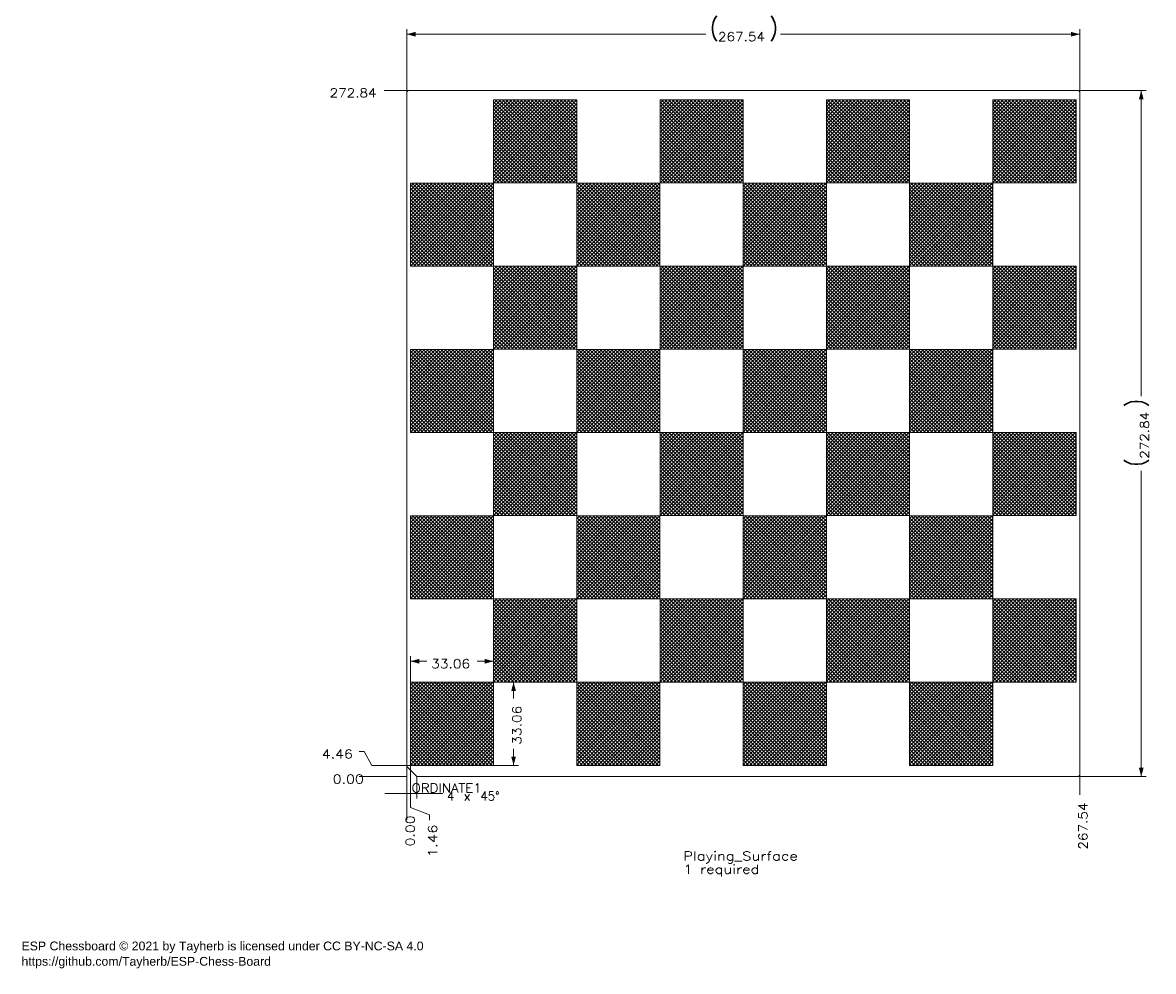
# Model space of a CAD drawing. Header units: millimetres. Extents: x 6 to 455, y 2 to 379.
import ezdxf

# ---------------------------------------------------------------- set-up
doc = ezdxf.new("R2010")
doc.units = ezdxf.units.MM
doc.layers.add('1', color=7, linetype='Continuous', true_color=0xffffff)
doc.layers.add('61', color=7, linetype='Continuous', true_color=0xffffff)
doc.styles.add('Arial', font='Arial')
doc.styles.add('blockfont', font='simplex.shx')
doc.dimstyles.get("Standard").update_dxf_attribs({"dimtxt": 0.18, "dimasz": 0.18, "dimexe": 0.18, "dimexo": 0.0625, "dimgap": 0.09, "dimtad": 0, "dimtih": 1, "dimtoh": 1, "dimdec": 4, "dimzin": 0, "dimdsep": 46, "dimtxsty": 'Standard', "dimcen": 0.09, "dimadec": 0, "dimazin": 0, "dimtfac": 1, "dimtdec": 4, "dimtofl": 0, "dimtmove": 0, "dimatfit": 3, "dimfxl": 0, "dimtolj": 1, "dimtzin": 0, "dimarcsym": 0})

# ---------------------------------------------------------------- blocks, each defined once
blk = doc.blocks.new('_U1')
at = {"layer": '1', "color": 18, "lineweight": 13}
blk.add_line((158.91, 351.86), (149.49, 351.86), dxfattribs=at)
at = {"layer": '1', "color": 18, "linetype": 'Continuous', "lineweight": 13, "insert": (127.74, 349.14), "char_height": 3.5, "attachment_point": 7, "line_spacing_factor": 0.903614, "style": 'blockfont'}
blk.add_mtext('\\W1.1315;272.84', dxfattribs=at)
blk = doc.blocks.new('_U2')
at = {"layer": '1', "color": 18, "lineweight": 13}
for p, q in [((141.49, 88.96), (139.49, 88.96)), ((144.49, 83.48), (141.49, 88.96)), ((159.87, 83.48), (144.49, 83.48))]:
    blk.add_line(p, q, dxfattribs=at)
at = {"layer": '1', "color": 18, "linetype": 'Continuous', "lineweight": 13, "insert": (124.67, 86.24), "char_height": 3.5, "attachment_point": 7, "line_spacing_factor": 0.903614, "style": 'blockfont'}
blk.add_mtext('\\W1.1729;4.46', dxfattribs=at)
blk = doc.blocks.new('_U3')
at = {"layer": '1', "color": 18, "lineweight": 13}
blk.add_line((425.95, 79.52), (425.95, 71.74), dxfattribs=at)
at = {"layer": '1', "color": 18, "linetype": 'Continuous', "lineweight": 13, "insert": (429.01, 49.97), "char_height": 3.5, "attachment_point": 7, "rotation": 90, "line_spacing_factor": 0.903614, "style": 'blockfont'}
blk.add_mtext('\\W1.1315;267.54', dxfattribs=at)
blk = doc.blocks.new('_U4')
at = {"layer": '1', "color": 18, "lineweight": 13}
for p, q in [((159.87, 83.48), (159.87, 66.74)), ((159.87, 66.74), (167.4, 63.74)), ((167.4, 63.74), (167.4, 61.74))]:
    blk.add_line(p, q, dxfattribs=at)
at = {"layer": '1', "color": 18, "linetype": 'Continuous', "lineweight": 13, "insert": (170.46, 46.9), "char_height": 3.5, "attachment_point": 7, "rotation": 90, "line_spacing_factor": 0.903614, "style": 'blockfont'}
blk.add_mtext('\\W1.2443;1.46', dxfattribs=at)
blk = doc.blocks.new('_U5')
at = {"layer": '1', "color": 18, "lineweight": 13}
for p, q in [((159.87, 116.54), (159.87, 126.86)), ((192.93, 116.54), (192.93, 126.86)), ((159.87, 124.86), (166.41, 124.86)), ((192.93, 124.86), (186.38, 124.86))]:
    blk.add_line(p, q, dxfattribs=at)
at = {"layer": '1', "color": 18, "lineweight": 18}
for points in [[(159.87, 124.86), (163.37, 125.8), (163.37, 123.92)], [(192.93, 124.86), (189.43, 123.92), (189.43, 125.8)]]:
    blk.add_solid(points, dxfattribs=at)
at = {"layer": '1', "color": 18, "linetype": 'Continuous', "lineweight": 13, "insert": (168.1, 122.14), "char_height": 3.5, "attachment_point": 7, "line_spacing_factor": 0.903614, "style": 'blockfont'}
blk.add_mtext('\\W1.1494;33.06', dxfattribs=at)
blk = doc.blocks.new('_U6')
at = {"layer": '1', "color": 18, "lineweight": 13}
for p, q in [((158.41, 350.69), (158.41, 376.2)), ((158.41, 374.2), (277.31, 374.2)), ((425.95, 374.2), (307.04, 374.2)), ((425.95, 351.36), (425.95, 376.2))]:
    blk.add_line(p, q, dxfattribs=at)
at = {"layer": '1', "color": 18, "lineweight": 18}
for points in [[(158.41, 374.2), (161.91, 375.14), (161.91, 373.27)], [(425.95, 374.2), (422.45, 373.27), (422.45, 375.14)]]:
    blk.add_solid(points, dxfattribs=at)
at = {"layer": '1', "color": 18, "linetype": 'Continuous', "lineweight": 13, "char_height": 3.5, "attachment_point": 7, "line_spacing_factor": 0.903614, "style": 'blockfont'}
for s, insert in [('\\W0.8563;{\\H1.88x;(}', (279, 371.48)), ('\\W0.8563;{\\H1.88x;)}', (302.58, 371.48)), ('\\W1.1315;267.54', (282.15, 371.48))]:
    blk.add_mtext(s, dxfattribs=dict(at, insert=insert))
blk = doc.blocks.new('_U7')
at = {"layer": '1', "color": 18, "lineweight": 13}
for p, q in [((192.93, 116.54), (202.88, 116.54)), ((200.88, 116.54), (200.88, 110)), ((200.88, 83.48), (200.88, 90.03)), ((192.93, 83.48), (202.88, 83.48))]:
    blk.add_line(p, q, dxfattribs=at)
at = {"layer": '1', "color": 18, "lineweight": 18}
for points in [[(200.88, 116.54), (201.82, 113.04), (199.94, 113.04)], [(200.88, 83.48), (199.94, 86.98), (201.82, 86.98)]]:
    blk.add_solid(points, dxfattribs=at)
at = {"layer": '1', "color": 18, "linetype": 'Continuous', "lineweight": 13, "insert": (203.95, 91.68), "char_height": 3.5, "attachment_point": 7, "rotation": 90, "line_spacing_factor": 0.903614, "style": 'blockfont'}
blk.add_mtext('\\W1.1494;33.06', dxfattribs=at)
blk = doc.blocks.new('_U8')
at = {"layer": '1', "color": 18, "lineweight": 13}
for p, q in [((425.45, 351.86), (452.42, 351.86)), ((450.42, 351.86), (450.42, 230.31)), ((450.42, 79.02), (450.42, 200.58)), ((425.2, 79.02), (452.42, 79.02))]:
    blk.add_line(p, q, dxfattribs=at)
at = {"layer": '1', "color": 18, "lineweight": 18}
for points in [[(450.42, 351.86), (451.36, 348.36), (449.49, 348.36)], [(450.42, 79.02), (449.49, 82.52), (451.36, 82.52)]]:
    blk.add_solid(points, dxfattribs=at)
at = {"layer": '1', "color": 18, "linetype": 'Continuous', "lineweight": 13, "char_height": 3.5, "attachment_point": 7, "rotation": 90, "line_spacing_factor": 0.903614, "style": 'blockfont'}
for s, insert in [('\\W0.8563;{\\H1.88x;)}', (453.49, 225.81)), ('\\W1.1315;272.84', (453.49, 205.38)), ('\\W0.8563;{\\H1.88x;(}', (453.49, 202.23))]:
    blk.add_mtext(s, dxfattribs=dict(at, insert=insert))
blk = doc.blocks.new('_U9')
at = {"layer": '1', "color": 18, "lineweight": 13}
for p, q in [((158.41, 83.02), (158.41, 70.24)), ((162.41, 79.02), (162.41, 70.24)), ((172.77, 72.24), (149.66, 72.24))]:
    blk.add_line(p, q, dxfattribs=at)
at = {"layer": '1', "color": 18, "lineweight": 18}
for points in [[(158.41, 72.24), (154.91, 71.31), (154.91, 73.18), (158.41, 72.24)], [(162.41, 72.24), (165.91, 73.18), (165.91, 71.31), (162.41, 72.24)]]:
    blk.add_solid(points, dxfattribs=at)
at = {"layer": '1', "color": 18, "linetype": 'Continuous', "lineweight": 13, "char_height": 3.5, "attachment_point": 7, "line_spacing_factor": 0.903614, "style": 'blockfont'}
for s, insert in [('\\W0.9338;4', (174.46, 69.52)), ('\\W1.1006;x', (181.07, 69.52)), ('\\W0.9746;45%%d', (187.69, 69.52))]:
    blk.add_mtext(s, dxfattribs=dict(at, insert=insert))

msp = doc.modelspace()

# ---------------------------------------------------------------- hatches: boundary and pattern name
at = {"layer": '1', "linetype": 'Continuous', "lineweight": 13}
h = msp.add_hatch(dxfattribs=at)
h.set_pattern_fill('ANSI37', color=154, scale=0.32, angle=-2.1e-14, style=0)
h.paths.add_polyline_path([(226.028, 83.481), (226.028, 116.541), (259.088, 116.541), (259.088, 83.481)], flags=0)
h.paths.add_polyline_path([(292.188, 83.481), (292.188, 116.541), (325.248, 116.541), (325.248, 83.481)], flags=0)
h.paths.add_polyline_path([(358.348, 83.481), (358.348, 116.541), (391.408, 116.541), (391.408, 83.481)], flags=0)
h.paths.add_polyline_path([(391.428, 116.611), (391.428, 149.671), (424.488, 149.671), (424.488, 116.611)], flags=0)
h.paths.add_polyline_path([(159.868, 149.641), (159.868, 182.701), (192.928, 182.701), (192.928, 149.641)], flags=0)
h.paths.add_polyline_path([(325.268, 116.611), (325.268, 149.671), (358.328, 149.671), (358.328, 116.611)], flags=0)
h.paths.add_polyline_path([(226.028, 149.641), (226.028, 182.701), (259.088, 182.701), (259.088, 149.641)], flags=0)
h.paths.add_polyline_path([(292.188, 149.641), (292.188, 182.701), (325.248, 182.701), (325.248, 149.641)], flags=0)
h.paths.add_polyline_path([(391.428, 182.771), (391.428, 215.831), (424.488, 215.831), (424.488, 182.771)], flags=0)
h.paths.add_polyline_path([(358.348, 149.641), (358.348, 182.701), (391.408, 182.701), (391.408, 149.641)], flags=0)
h.paths.add_polyline_path([(259.108, 182.771), (259.108, 215.831), (292.168, 215.831), (292.168, 182.771)], flags=0)
h.paths.add_polyline_path([(325.268, 182.771), (325.268, 215.831), (358.328, 215.831), (358.328, 182.771)], flags=0)
h.paths.add_polyline_path([(192.948, 182.771), (192.948, 215.831), (226.008, 215.831), (226.008, 182.771)], flags=0)
h.paths.add_polyline_path([(159.868, 215.801), (159.868, 248.861), (192.928, 248.861), (192.928, 215.801)], flags=0)
h.paths.add_polyline_path([(259.108, 116.611), (259.108, 149.671), (292.168, 149.671), (292.168, 116.611)], flags=0)
h.paths.add_polyline_path([(192.948, 116.611), (192.948, 149.671), (226.008, 149.671), (226.008, 116.611)], flags=0)
h.paths.add_polyline_path([(358.348, 215.801), (358.348, 248.861), (391.408, 248.861), (391.408, 215.801)], flags=0)
h.paths.add_polyline_path([(226.028, 215.801), (226.028, 248.861), (259.088, 248.861), (259.088, 215.801)], flags=0)
h.paths.add_polyline_path([(325.268, 248.931), (325.268, 281.991), (358.328, 281.991), (358.328, 248.931)], flags=0)
h.paths.add_polyline_path([(192.948, 248.931), (192.948, 281.991), (226.008, 281.991), (226.008, 248.931)], flags=0)
h.paths.add_polyline_path([(391.428, 248.931), (391.428, 281.991), (424.488, 281.991), (424.488, 248.931)], flags=0)
h.paths.add_polyline_path([(226.028, 281.961), (226.028, 315.021), (259.088, 315.021), (259.088, 281.961)], flags=0)
h.paths.add_polyline_path([(325.268, 315.091), (325.268, 348.151), (358.328, 348.151), (358.328, 315.091)], flags=0)
h.paths.add_polyline_path([(259.108, 315.091), (259.108, 348.151), (292.168, 348.151), (292.168, 315.091)], flags=0)
h.paths.add_polyline_path([(358.348, 281.961), (358.348, 315.021), (391.408, 315.021), (391.408, 281.961)], flags=0)
h.paths.add_polyline_path([(391.428, 315.091), (391.428, 348.151), (424.488, 348.151), (424.488, 315.091)], flags=0)
h.paths.add_polyline_path([(192.948, 315.091), (192.948, 348.151), (226.008, 348.151), (226.008, 315.091)], flags=0)
h.paths.add_polyline_path([(292.188, 281.961), (292.188, 315.021), (325.248, 315.021), (325.248, 281.961)], flags=0)
h.paths.add_polyline_path([(159.868, 281.961), (159.868, 315.021), (192.928, 315.021), (192.928, 281.961)], flags=0)
h.paths.add_polyline_path([(259.108, 248.931), (259.108, 281.991), (292.168, 281.991), (292.168, 248.931)], flags=0)
h.paths.add_polyline_path([(292.188, 215.801), (292.188, 248.861), (325.248, 248.861), (325.248, 215.801)], flags=0)
h.paths.add_polyline_path([(159.868, 83.481), (159.868, 116.541), (192.928, 116.541), (192.928, 83.481)], flags=0)

# ---------------------------------------------------------------- linework, layer by layer
at = {"layer": '1', "color": 162, "linetype": 'Continuous', "lineweight": 18}
for p, q in [((425.948, 351.861), (158.408, 351.861)), ((425.948, 79.021), (425.948, 351.861))]:
    msp.add_line(p, q, dxfattribs=at)
at = {"layer": '1', "color": 154, "linetype": 'Continuous', "lineweight": 18}
for p, q in [((158.908, 351.861), (158.408, 351.361)), ((158.408, 351.361), (158.408, 83.021)), ((425.448, 351.861), (158.908, 351.861)), ((425.948, 351.361), (425.448, 351.861)), ((425.948, 79.521), (425.948, 351.361)), ((192.948, 315.091), (192.948, 348.151)), ((192.948, 348.151), (226.008, 348.151)), ((226.008, 348.151), (226.008, 315.091)), ((259.108, 348.151), (292.168, 348.151)), ((259.108, 315.091), (259.108, 348.151)), ((292.168, 348.151), (292.168, 315.091)), ((325.268, 348.151), (358.328, 348.151)), ((325.268, 315.091), (325.268, 348.151)), ((358.328, 348.151), (358.328, 315.091)), ((391.428, 348.151), (424.488, 348.151)), ((391.428, 315.091), (391.428, 348.151)), ((424.488, 348.151), (424.488, 315.091)), ((159.868, 281.961), (159.868, 315.021)), ((159.868, 315.021), (192.928, 315.021)), ((192.928, 315.021), (192.928, 281.961)), ((226.008, 315.091), (192.948, 315.091)), ((226.028, 315.021), (259.088, 315.021)), ((226.028, 281.961), (226.028, 315.021)), ((259.088, 315.021), (259.088, 281.961)), ((292.168, 315.091), (259.108, 315.091)), ((292.188, 281.961), (292.188, 315.021)), ((292.188, 315.021), (325.248, 315.021)), ((325.248, 315.021), (325.248, 281.961)), ((358.328, 315.091), (325.268, 315.091)), ((358.348, 315.021), (391.408, 315.021)), ((358.348, 281.961), (358.348, 315.021)), ((391.408, 315.021), (391.408, 281.961)), ((424.488, 315.091), (391.428, 315.091)), ((192.928, 281.961), (159.868, 281.961)), ((192.948, 281.991), (226.008, 281.991)), ((192.948, 248.931), (192.948, 281.991)), ((226.008, 281.991), (226.008, 248.931)), ((259.088, 281.961), (226.028, 281.961)), ((259.108, 281.991), (292.168, 281.991)), ((259.108, 248.931), (259.108, 281.991)), ((292.168, 281.991), (292.168, 248.931)), ((325.248, 281.961), (292.188, 281.961)), ((325.268, 281.991), (358.328, 281.991)), ((325.268, 248.931), (325.268, 281.991)), ((358.328, 281.991), (358.328, 248.931)), ((391.408, 281.961), (358.348, 281.961)), ((391.428, 281.991), (424.488, 281.991)), ((391.428, 248.931), (391.428, 281.991)), ((424.488, 281.991), (424.488, 248.931)), ((159.868, 248.861), (192.928, 248.861)), ((159.868, 215.801), (159.868, 248.861)), ((192.928, 248.861), (192.928, 215.801)), ((226.008, 248.931), (192.948, 248.931)), ((226.028, 248.861), (259.088, 248.861)), ((226.028, 215.801), (226.028, 248.861)), ((259.088, 248.861), (259.088, 215.801)), ((292.168, 248.931), (259.108, 248.931)), ((292.188, 248.861), (325.248, 248.861)), ((292.188, 215.801), (292.188, 248.861)), ((325.248, 248.861), (325.248, 215.801)), ((358.328, 248.931), (325.268, 248.931)), ((358.348, 248.861), (391.408, 248.861)), ((358.348, 215.801), (358.348, 248.861)), ((391.408, 248.861), (391.408, 215.801)), ((424.488, 248.931), (391.428, 248.931)), ((192.928, 215.801), (159.868, 215.801)), ((192.948, 215.831), (226.008, 215.831)), ((192.948, 182.771), (192.948, 215.831)), ((226.008, 215.831), (226.008, 182.771)), ((259.088, 215.801), (226.028, 215.801)), ((259.108, 215.831), (292.168, 215.831)), ((259.108, 182.771), (259.108, 215.831)), ((292.168, 215.831), (292.168, 182.771)), ((325.248, 215.801), (292.188, 215.801)), ((325.268, 215.831), (358.328, 215.831)), ((325.268, 182.771), (325.268, 215.831)), ((358.328, 215.831), (358.328, 182.771)), ((391.408, 215.801), (358.348, 215.801)), ((391.428, 215.831), (424.488, 215.831)), ((391.428, 182.771), (391.428, 215.831)), ((424.488, 215.831), (424.488, 182.771)), ((159.868, 182.701), (192.928, 182.701)), ((159.868, 149.641), (159.868, 182.701)), ((192.928, 182.701), (192.928, 149.641)), ((226.008, 182.771), (192.948, 182.771)), ((226.028, 182.701), (259.088, 182.701)), ((226.028, 149.641), (226.028, 182.701)), ((259.088, 182.701), (259.088, 149.641)), ((292.168, 182.771), (259.108, 182.771)), ((292.188, 182.701), (325.248, 182.701)), ((292.188, 149.641), (292.188, 182.701)), ((325.248, 182.701), (325.248, 149.641)), ((358.328, 182.771), (325.268, 182.771)), ((358.348, 182.701), (391.408, 182.701)), ((358.348, 149.641), (358.348, 182.701)), ((391.408, 182.701), (391.408, 149.641)), ((424.488, 182.771), (391.428, 182.771)), ((192.928, 149.641), (159.868, 149.641)), ((192.948, 149.671), (226.008, 149.671)), ((192.948, 116.611), (192.948, 149.671)), ((226.008, 149.671), (226.008, 116.611)), ((259.088, 149.641), (226.028, 149.641)), ((259.108, 149.671), (292.168, 149.671)), ((259.108, 116.611), (259.108, 149.671)), ((292.168, 149.671), (292.168, 116.611)), ((325.248, 149.641), (292.188, 149.641)), ((325.268, 149.671), (358.328, 149.671)), ((325.268, 116.611), (325.268, 149.671)), ((358.328, 149.671), (358.328, 116.611)), ((391.408, 149.641), (358.348, 149.641)), ((391.428, 149.671), (424.488, 149.671)), ((391.428, 116.611), (391.428, 149.671)), ((424.488, 149.671), (424.488, 116.611)), ((159.868, 83.481), (159.868, 116.541)), ((159.868, 116.541), (192.928, 116.541)), ((192.928, 116.541), (192.928, 83.481)), ((226.008, 116.611), (192.948, 116.611)), ((226.028, 116.541), (259.088, 116.541)), ((226.028, 83.481), (226.028, 116.541)), ((259.088, 116.541), (259.088, 83.481)), ((292.168, 116.611), (259.108, 116.611)), ((292.188, 116.541), (325.248, 116.541)), ((292.188, 83.481), (292.188, 116.541)), ((325.248, 116.541), (325.248, 83.481)), ((358.328, 116.611), (325.268, 116.611)), ((358.348, 116.541), (391.408, 116.541)), ((358.348, 83.481), (358.348, 116.541)), ((391.408, 116.541), (391.408, 83.481)), ((424.488, 116.611), (391.428, 116.611)), ((158.408, 83.021), (162.408, 79.021)), ((192.928, 83.481), (159.868, 83.481)), ((259.088, 83.481), (226.028, 83.481)), ((325.248, 83.481), (292.188, 83.481)), ((391.408, 83.481), (358.348, 83.481)), ((162.408, 79.021), (425.448, 79.021)), ((425.448, 79.021), (425.948, 79.521))]:
    msp.add_line(p, q, dxfattribs=at)
at = {"layer": '1', "color": 18, "linetype": 'Continuous', "lineweight": 13}
for q in [(139.49, 79.021), (158.408, 61.745)]:
    msp.add_line((158.408, 79.021), q, dxfattribs=at)
at = {"layer": '61', "color": 23, "linetype": 'Continuous', "lineweight": 18}
msp.add_point((425.998, 351.911), dxfattribs=at)

# ---------------------------------------------------------------- block references
at = {"layer": '1', "color": 18, "linetype": 'Continuous', "lineweight": 13}
msp.add_blockref('_U9', (0, 0), dxfattribs=at)

# ---------------------------------------------------------------- texts
at = {"layer": '1', "color": 18, "linetype": 'Continuous', "lineweight": 13, "char_height": 3.5, "attachment_point": 7}
for s, insert, line_spacing_factor, style in [('\\W1.1729;0.00', (129.009, 76.291), 0.903614, 'blockfont'), ('\\W1.1114;ORDINATE1', (160.344, 72.737), 0.903614, 'blockfont'), ('\\W1.2393;Playing_Surface\\P1 required', (268.328, 39.235), 0.903614, 'blockfont'), ('\\fArial|b0|i0;\\W1.0000;ESP Chessboard © 2021 by Tayherb is licensed under CC BY-NC-SA 4.0\\Phttps://github.com/Tayherb/ESP-Chess-Board', (5.25, 2.74), 1.047437, 'Arial')]:
    msp.add_mtext(s, dxfattribs=dict(at, insert=insert, line_spacing_factor=line_spacing_factor, style=style))
at = {"layer": '1', "color": 18, "linetype": 'Continuous', "lineweight": 13, "insert": (161.481, 51.236), "char_height": 3.5, "attachment_point": 7, "rotation": 90, "line_spacing_factor": 0.903614, "style": 'blockfont'}
msp.add_mtext('\\W1.1729;0.00', dxfattribs=at)

# ---------------------------------------------------------------- dimensions: what is measured, and where the dimension line sits
at = {"layer": '1', "color": 18, "linetype": 'Continuous', "lineweight": 13}
for base, p1, p2, override, picture, middle in [((158.408, 374.205), (425.948, 351.361), (158.408, 350.691), {"dimtxt": 3.5, "dimasz": 3.5, "dimexe": 2, "dimexo": 0, "dimgap": 1.5, "dimtih": 0, "dimtoh": 0, "dimdec": 2, "dimlfac": 1, "dimdsep": 46, "dimlunit": 2, "dimpost": '(<>)', "dimtxsty": 'blockfont', "dimsah": 1, "dimse1": 0, "dimse2": 0, "dimsd1": 0, "dimsd2": 0, "dimclrd": 18, "dimclre": 18, "dimclrt": 18, "dimtol": 0, "dimtm": -0.1, "dimtfac": 1, "dimtdec": 2, "dimtofl": 1, "dimtmove": 0, "dimlwd": 13, "dimlwe": 13}, '_U6', (292.178, 374.205)), ((192.928, 124.863), (159.868, 116.541), (192.928, 116.541), {"dimtxt": 3.5, "dimasz": 3.5, "dimexe": 2, "dimexo": 0, "dimgap": 1.5, "dimtih": 0, "dimtoh": 0, "dimdec": 2, "dimlfac": 1, "dimdsep": 46, "dimlunit": 2, "dimtxsty": 'blockfont', "dimsah": 1, "dimse1": 0, "dimse2": 0, "dimsd1": 0, "dimsd2": 0, "dimclrd": 18, "dimclre": 18, "dimclrt": 18, "dimtol": 0, "dimtm": -0.1, "dimtfac": 1, "dimtdec": 2, "dimtofl": 1, "dimtmove": 0, "dimlwd": 13, "dimlwe": 13}, '_U5', (176.398, 124.863))]:
    dim = msp.add_linear_dim(base=base, p1=p1, p2=p2, dimstyle='Standard', override=override, dxfattribs=at)
    dim.commit()
    dim.dimension.update_dxf_attribs({"geometry": picture, "text_midpoint": middle, "dimtype": 160})
for feature_location, offset, dtype, text, picture, middle in [((158.908, 351.861), (-9.418, 0), 0, '\\C18;272.84', '_U1', (137.775, 351.861)), ((159.868, 83.481), (-20.378, 5.481), 0, '\\C18;4.46', '_U2', (131.238, 88.962)), ((159.868, 83.481), (7.529, -21.736), 1, '\\C18;1.46', '_U4', (167.398, 53.493)), ((425.948, 79.521), (0, -7.776), 1, '\\C18;267.54', '_U3', (425.948, 60.029))]:
    dim = msp.add_ordinate_dim(feature_location=feature_location, offset=offset, dtype=dtype, origin=(158.408, 79.021), text=text, dimstyle='Standard', override={"dimtxt": 3.5, "dimasz": 3.5, "dimexe": 2, "dimexo": 0, "dimgap": 1.5, "dimtih": 0, "dimdec": 2, "dimlfac": 1, "dimdsep": 46, "dimlunit": 2, "dimpost": '', "dimtxsty": 'blockfont', "dimsah": 1, "dimse1": 0, "dimse2": 0, "dimsd1": 0, "dimsd2": 0, "dimclrd": 18, "dimclre": 18, "dimclrt": 18, "dimtol": 0, "dimtm": -0.1, "dimtfac": 1, "dimtdec": 2, "dimtofl": 1, "dimtmove": 0, "dimlwd": 13, "dimlwe": 13}, dxfattribs=at)
    dim.commit()
    dim.dimension.update_dxf_attribs({"geometry": picture, "text_midpoint": middle})
for base, p1, p2, override, picture, middle in [((450.424, 79.021), (425.448, 351.861), (425.197, 79.021), {"dimtxt": 3.5, "dimasz": 3.5, "dimexe": 2, "dimexo": 0, "dimgap": 1.5, "dimtih": 0, "dimtoh": 0, "dimdec": 2, "dimlfac": 1, "dimdsep": 46, "dimlunit": 2, "dimpost": '(<>)', "dimtxsty": 'blockfont', "dimsah": 1, "dimse1": 0, "dimse2": 0, "dimsd1": 0, "dimsd2": 0, "dimclrd": 18, "dimclre": 18, "dimclrt": 18, "dimtol": 0, "dimtm": -0.1, "dimtfac": 1, "dimtdec": 2, "dimtofl": 1, "dimtmove": 0, "dimlwd": 13, "dimlwe": 13}, '_U8', (450.424, 215.441)), ((200.881, 83.481), (192.928, 116.541), (192.928, 83.481), {"dimtxt": 3.5, "dimasz": 3.5, "dimexe": 2, "dimexo": 0, "dimgap": 1.5, "dimtih": 0, "dimtoh": 0, "dimdec": 2, "dimlfac": 1, "dimdsep": 46, "dimlunit": 2, "dimtxsty": 'blockfont', "dimsah": 1, "dimse1": 0, "dimse2": 0, "dimsd1": 0, "dimsd2": 0, "dimclrd": 18, "dimclre": 18, "dimclrt": 18, "dimtol": 0, "dimtm": -0.1, "dimtfac": 1, "dimtdec": 2, "dimtofl": 1, "dimtmove": 0, "dimlwd": 13, "dimlwe": 13}, '_U7', (200.881, 100.011))]:
    dim = msp.add_linear_dim(base=base, p1=p1, p2=p2, angle=90, dimstyle='Standard', override=override, dxfattribs=at)
    dim.commit()
    dim.dimension.update_dxf_attribs({"geometry": picture, "text_midpoint": middle, "dimtype": 160})

doc.saveas('drawing.dxf')
